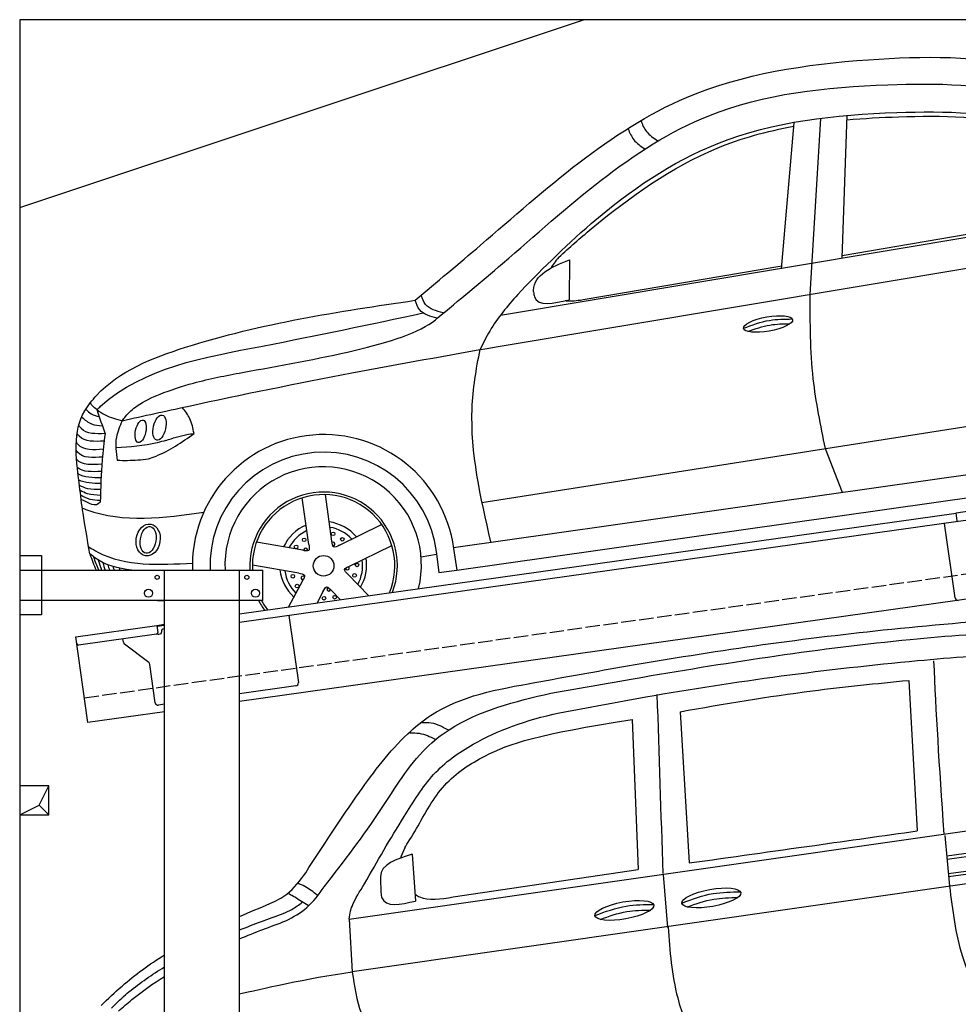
# Model space of a CAD drawing. Extents: x 199 to 6000, y -375 to 5550.
# Tile 3 of 4: x 199 to 3446, y 2144 to 5550. Entities that reach past the tile are written whole.
import ezdxf

# ---------------------------------------------------------------- set-up
doc = ezdxf.new("R2010")
doc.units = 0
doc.header["$LTSCALE"] = 10
doc.header["$MEASUREMENT"] = 0
doc.linetypes.add('GEN3', pattern=[6.25, 5, -1.25])
doc.layers.get('0').update_dxf_attribs({"linetype": 'CONTINUOUS'})
for name, color, linetype in [('3', 6, 'GEN3'), ('BREAKTHROUGH', 1, 'CONTINUOUS'), ('CAR', 1, 'CONTINUOUS'), ('SICHTBARE_KANTEN_DIN_', 7, 'CONTINUOUS')]:
    doc.layers.add(name, color=color, linetype=linetype)
doc.layers.add('AM_0', color=7, linetype='CONTINUOUS', lineweight=30)

# ---------------------------------------------------------------- blocks, each defined once
blk = doc.blocks.new('Car Van')
at = {"layer": 'CAR'}
for p, q in [((23007.8, 5396.2), (23037.4, 4875.5)), ((22217, 5288), (22248.2, 4764.6)), ((22051, 5261.1), (22071.8, 4741.7)), ((21072.7, 4570.5), (23398.2, 4902.5)), ((23133.2, 4859.5), (23148.9, 4684.5)), ((23139.6, 4788.8), (23398.2, 4825.3)), ((23140.9, 4777.5), (23398.2, 4813.7)), ((21289.9, 4795.1), (21301.9, 4632.6)), ((21432.3, 4647), (22071.8, 4741.7)), ((23145.9, 4727.9), (23398.2, 4763.5)), ((23398.2, 4752.1), (23146.1, 4716.6)), ((23398.2, 4720.3), (21083.3, 4387.6)), ((21180.9, 4711.1), (21182, 4662.3)), ((22158.3, 4725.3), (22174, 4541.7)), ((21072.7, 4570.5), (21083.3, 4387.6))]:
    blk.add_line(p, q, dxfattribs=at)
for centre in [(22325.5, 4643.7), (22024.6, 4600.6)]:
    blk.add_ellipse(centre, major_axis=(-101.9, -18.3), ratio=0.28676, dxfattribs=at)
for points, knots in [([(21715.3, 5388.7), (21821.7, 5408.2), (22221.1, 5481.6), (22782.1, 5562.6), (23238.6, 5600.5), (23398.2, 5613.5)], [0, 0, 0, 0, 324.58113, 1218.156854, 1698.657892, 1698.657892, 1698.657892, 1698.657892]), ([(21770, 5352.1), (21876, 5370.8), (22288.4, 5443.9), (22830.8, 5527.3), (23269.5, 5559.7), (23398.2, 5567.2)], [0, 0, 0, 0, 323.034736, 1256.571869, 1643.446804, 1643.446804, 1643.446804, 1643.446804]), ([(21800.2, 5284), (21899.6, 5302.9), (22309.5, 5380.6), (22843.2, 5451.2), (23278.2, 5485), (23398.2, 5493.9)], [0, 0, 0, 0, 303.469527, 1251.67749, 1612.62651, 1612.62651, 1612.62651, 1612.62651]), ([(20922.2, 4730.9), (20982.9, 4824.4), (21091.2, 4991.1), (21231.6, 5178.4), (21424.7, 5337.3), (21587.1, 5366), (21715.3, 5388.7)], [0, 0, 0, 0, 334.734651, 596.893259, 698.10809, 1076.889347, 1076.889347, 1076.889347, 1076.889347]), ([(22217, 5288), (22369.3, 5314.3), (22631.7, 5359.5), (22896.7, 5385.3), (23007.8, 5396.2)], [0, 0, 0, 0, 463.343065, 798.418315, 798.418315, 798.418315, 798.418315]), ([(20986.5, 4682.1), (21053.9, 4769.5), (21174.9, 4926.6), (21293.8, 5130.5), (21489, 5285.8), (21646.3, 5322.9), (21770, 5352.1)], [0, 0, 0, 0, 331.751844, 596.12862, 697.343452, 1070.857154, 1070.857154, 1070.857154, 1070.857154]), ([(21072.7, 4570.5), (21075, 4593.4), (21087.9, 4634.1), (21130.7, 4698.5), (21193.2, 4813.2), (21268.6, 4933.7), (21358.3, 5081), (21531.9, 5204.2), (21681, 5257.8), (21800.2, 5284)], [0, 0, 0, 0, 34.633344, 130.367254, 260.266155, 394.654289, 566.353713, 741.146733, 1042.18326, 1042.18326, 1042.18326, 1042.18326]), ([(21264.8, 4817), (21273.3, 4830.4), (21319, 4905.1), (21394.2, 5046.4), (21574.1, 5161.5), (21722.7, 5209.2), (22051, 5261.1)], [301.852914, 301.852914, 301.852914, 301.852914, 394.654289, 566.353713, 741.146733, 1038.026076, 1038.026076, 1038.026076, 1038.026076]), ([(21324.3, 5250.9), (21335, 5251), (21367.6, 5251.1), (21396.5, 5235.2), (21415.9, 5224.6)], [0, 0, 0, 0, 31.885172, 96.557607, 96.557607, 96.557607, 96.557607]), ([(21283.2, 5214.8), (21293.9, 5214.8), (21324.4, 5214.8), (21352.1, 5201.6), (21370.1, 5193)], [0, 0, 0, 0, 31.885172, 90.606066, 90.606066, 90.606066, 90.606066]), ([(22248.2, 4764.6), (22393.1, 4784.9), (22656.1, 4821.9), (22919.2, 4858.9), (23037.4, 4875.5)], [0, 0, 0, 0, 438.805988, 796.934649, 796.934649, 796.934649, 796.934649]), ([(21289.9, 4795.1), (21235.8, 4777.9), (21179.6, 4759.9), (21180.8, 4712.9), (21180.9, 4711.1)], [0, 0, 0, 0, 134.36016, 139.878732, 139.878732, 139.878732, 139.878732]), ([(20798.5, 4624), (20819.1, 4633.7), (20869.6, 4657.8), (20902.6, 4703.7), (20922.2, 4730.9)], [0, 0, 0, 0, 67.360769, 165.813557, 165.813557, 165.813557, 165.813557]), ([(20853.6, 4564.3), (20879, 4578.1), (20932.3, 4607.1), (20967.9, 4656.3), (20986.5, 4682.1)], [0, 0, 0, 0, 85.699898, 179.595193, 179.595193, 179.595193, 179.595193]), ([(20961.8, 4653.6), (20948.1, 4664.3), (20927.4, 4680.6), (20903.2, 4690.9), (20895, 4694.4)], [0, 0, 0, 0, 51.881649, 78.540589, 78.540589, 78.540589, 78.540589]), ([(23148.9, 4684.5), (23159.1, 4602), (23176.5, 4461.6), (23234.7, 4333.1), (23258.8, 4280)], [0, 0, 0, 0, 247.415276, 421.193245, 421.193245, 421.193245, 421.193245]), ([(20931, 4617.1), (20915.7, 4626.8), (20893.8, 4641), (20871.1, 4653.9), (20864.2, 4657.9)], [0, 0, 0, 0, 54.316515, 78.283223, 78.283223, 78.283223, 78.283223]), ([(21182, 4662.3), (21182.9, 4655.8), (21189.3, 4608.7), (21249.8, 4621.5), (21301.9, 4632.6)], [0, 0, 0, 0, 18.890469, 135.583873, 135.583873, 135.583873, 135.583873]), ([(21300.3, 4656.3), (21307.8, 4651.9), (21341, 4631.7), (21389.5, 4639.8), (21432.3, 4647)], [173.497725, 173.497725, 173.497725, 173.497725, 190.087535, 312.625806, 312.625806, 312.625806, 312.625806]), ([(22223.8, 4626.1), (22259.4, 4639.4), (22324.6, 4663.6), (22394, 4664.3), (22425.3, 4664.5)], [0, 0, 0, 0, 113.219895, 206.627039, 206.627039, 206.627039, 206.627039]), ([(22241.5, 4612.7), (22271.8, 4623.9), (22328.6, 4643.2), (22388.6, 4644.7), (22416.6, 4645)], [14.4466, 14.4466, 14.4466, 14.4466, 94.349912, 163.782287, 163.782287, 163.782287, 163.782287]), ([(20844.6, 4590.2), (20854.7, 4594.4), (20878.5, 4604.2), (20898.8, 4620.2), (20910.5, 4629.4)], [0, 0, 0, 0, 32.630299, 77.0114, 77.0114, 77.0114, 77.0114]), ([(21922.8, 4582.9), (21958.5, 4596.2), (22023.7, 4620.5), (22093.1, 4621.1), (22124.4, 4621.4)], [0, 0, 0, 0, 113.219895, 206.627039, 206.627039, 206.627039, 206.627039]), ([(21940.6, 4569.6), (21970.9, 4580.7), (22027.7, 4600.1), (22087.7, 4601.6), (22115.7, 4601.9)], [14.4466, 14.4466, 14.4466, 14.4466, 94.349912, 163.782287, 163.782287, 163.782287, 163.782287]), ([(22175.8, 4543.7), (22181.7, 4460.4), (22191.7, 4320.6), (22244.6, 4191.3), (22266, 4139)], [0, 0, 0, 0, 248.290611, 416.877177, 416.877177, 416.877177, 416.877177]), ([(20214.3, 4271.5), (20238.1, 4294.4), (20306.3, 4359.7), (20382.1, 4414.3), (20433.5, 4446.4)], [0, 0, 0, 0, 99.01122, 282.525902, 282.525902, 282.525902, 282.525902]), ([(20250.5, 4262.2), (20279.7, 4292.4), (20333.2, 4338.8), (20390.9, 4379), (20433.5, 4405.1)], [0, 0, 0, 0, 61.191082, 212.400599, 212.400599, 212.400599, 212.400599]), ([(20274.4, 4252.4), (20289.9, 4265.8), (20340.4, 4309.6), (20394.6, 4347.8), (20433.5, 4372.2)], [0, 0, 0, 0, 61.191082, 200.287904, 200.287904, 200.287904, 200.287904]), ([(21083.3, 4387.4), (21090.4, 4338.4), (21104.7, 4240), (21159.6, 4157.1), (21187.1, 4115.5)], [0, 0, 0, 0, 146.673025, 294.306169, 294.306169, 294.306169, 294.306169])]:
    blk.add_open_spline(points, degree=3, knots=knots, dxfattribs=at)
for points in [[(23094.1, 5464.2), (23101.7, 5285.9), (23112.1, 5112.4), (23129.6, 4864.3)], [(22137.1, 5347), (22143.9, 5140.9), (22150.6, 4934.9), (22157.4, 4728.8)], [(21264.8, 4817), (21258.4, 4802.4), (21252.1, 4787.8), (21250.6, 4781.7)], [(20693.5, 4579.8), (20728.4, 4595), (20763.5, 4609.6), (20798.5, 4624)], [(20693.5, 4532.9), (20743.6, 4553.2), (20794.2, 4572.1), (20844.6, 4590.2)], [(20693.5, 4502.6), (20746.6, 4524.6), (20800.3, 4544.8), (20853.6, 4564.3)], [(20693.5, 4311.9), (20760.8, 4327.3), (20928.1, 4367), (21083.3, 4387.6)]]:
    blk.add_open_spline(points, degree=3, dxfattribs=at)
blk = doc.blocks.new('OG_car_')
at = {"layer": 'CAR'}
for p, q in [((10310.6, 11835), (10293.2, 11340.9)), ((10127.1, 11809.2), (10083.7, 11303.8)), ((9112.6, 11143.3), (11375, 11522.2)), ((10293.8, 11350.4), (10940.4, 11459.8)), ((9097, 11034.4), (11460, 11429.4)), ((9350.5, 11335.7), (9349.8, 11197.3)), ((9397.8, 11197.6), (10085.9, 11313.9)), ((9047.7, 10496.3), (10778.3, 10768.1)), ((10235.1, 10682.1), (10294.6, 10531.3)), ((8949.9, 10340.5), (10768.9, 10598.1)), ((8449.3, 10350.8), (8426.7, 10511.9)), ((8529.2, 10362.1), (8506.6, 10523.2)), ((8961.5, 10261.9), (10780.6, 10519.5)), ((8555, 10348.3), (8701.2, 10419.6)), ((8428.3, 10330.5), (8268.1, 10358.8)), ((8590.4, 10275.8), (8736.6, 10347.1)), ((8890.4, 10326.4), (8898.6, 10253.7)), ((8950.4, 10337), (8961.5, 10261.9)), ((8837.9, 10308.2), (8891.3, 10316.9)), ((8414.3, 10251.1), (8254.1, 10279.3)), ((8898.6, 10253.7), (8961.5, 10261.9)), ((8427.1, 10224.8), (8379.2, 10134.8)), ((8585.3, 10247), (8656.1, 10173.7)), ((8498.3, 10186.9), (8478, 10148.7)), ((8527.3, 10191), (8557.4, 10159.8))]:
    blk.add_line(p, q, dxfattribs=at)
for centre, radius in [((8533.4, 10387.5), 6.24), ((8433.3, 10366.7), 6.24), ((8565.2, 10368.5), 6.24), ((8405.4, 10342.3), 6.24), ((8500.5, 10276.8), 35.6), ((8615.9, 10279.7), 6.24), ((8394.2, 10240.7), 6.24), ((8607.7, 10243.6), 6.24), ((8408.8, 10206.7), 6.24), ((8502, 10164.6), 6.24), ((8538.8, 10168), 6.24)]:
    blk.add_circle(centre, radius, dxfattribs=at)
for centre, radius, start, end in [((8500.5, 10276.8), 454, 7.6207, 181.8665), ((8500.5, 10276.8), 393.1, 7.2495, 182.1555), ((8499.1, 10279.7), 339.8, 346.0841, 182.9856), ((8500.5, 10276.8), 255.2, 338.982, 183.322), ((8500.5, 10276.8), 246.4, 337.846, 183.4402), ((8499.1, 10279.7), 150.4, 40.3017, 82.0784), ((8499.1, 10279.7), 150.4, 113.2061, 155.4784), ((8500.5, 10276.8), 134.9, 115.3994, 152.6006), ((8500.5, 10276.8), 134.9, 43.3994, 80.6006), ((8533.6, 10352.8), 6.24, 260.9317, 129.4993), ((8438.5, 10331.8), 6.24, 332.9317, 201.4993), ((8500.5, 10276.8), 134.9, 331.3994, 8.6006), ((8499.1, 10279.7), 150.4, 329.1395, 9.1668), ((8499.1, 10279.7), 150.4, 186.6108, 227.4374), ((8500.5, 10276.8), 134.9, 187.3994, 224.6006), ((8582.9, 10268.8), 6.24, 188.9317, 57.4993), ((8429, 10234.9), 6.24, 44.9317, 273.4993), ((8518.3, 10195.9), 6.24, 116.9317, 345.4993), ((8500.5, 10276.8), 255.2, 207.9985, 217.018), ((8500.5, 10276.8), 246.4, 209.0868, 218.154)]:
    blk.add_arc(centre, radius, start, end, dxfattribs=at)
for centre, major_axis, ratio in [((10037.7, 11113.2), (-85, -15.3), 0.28676), ((7932.9, 10754.7), (9.6, 43.3), 0.479977), ((7867.7, 10742), (8.6, 39), 0.441166), ((7893.6, 10366.2), (8.8, 54.9), 0.744954), ((7893.6, 10366.2), (7.4, 46.2), 0.577331)]:
    blk.add_ellipse(centre, major_axis=major_axis, ratio=ratio, dxfattribs=at)
for points, knots in [([(8816.8, 11195.3), (8892.2, 11258.3), (9191.3, 11507.9), (9654.4, 11935.4), (10356.6, 12039.9), (11005.2, 12042.8), (11380.3, 11830.4), (11589.7, 11711.8)], [0, 0, 0, 0, 295.781329, 1173.008907, 1815.678816, 2375.144117, 3082.407261, 3082.407261, 3082.407261, 3082.407261]), ([(8893.4, 11133.2), (8968.9, 11195.6), (9268.7, 11443.6), (9725.4, 11878.8), (10407.1, 11950.8), (10995.3, 11940.7), (11301.3, 11725.5), (11468, 11608.2)], [0, 0, 0, 0, 295.296594, 1172.524172, 1801.146573, 2298.5446, 2894.096473, 2894.096473, 2894.096473, 2894.096473]), ([(9171.8, 11215.3), (9242.3, 11288.8), (9451.6, 11501), (9882, 11795.9), (10438.1, 11855.7), (10991.9, 11842.1), (11284.7, 11671.6), (11316.9, 11514)], [148.479659, 148.479659, 148.479659, 148.479659, 525.014844, 1042.893127, 1671.515528, 2168.913555, 2670.734847, 2670.734847, 2670.734847, 2670.734847]), ([(10310.1, 11819.3), (10369.5, 11824.7), (10579.9, 11836.1), (10790.9, 11832.3), (10933.6, 11800.1)], [1494.778175, 1494.778175, 1494.778175, 1494.778175, 1671.515528, 2115.219051, 2115.219051, 2115.219051, 2115.219051]), ([(9314.7, 11344.2), (9349.9, 11377.9), (9517.7, 11522.6), (9781, 11711.6), (10033, 11779.9), (10126.5, 11797.4)], [374.681198, 374.681198, 374.681198, 374.681198, 525.014844, 1042.893127, 1317.799015, 1317.799015, 1317.799015, 1317.799015]), ([(9553.7, 11788.2), (9559.4, 11774.8), (9571.5, 11746), (9597.5, 11728.6), (9611.5, 11719.3)], [0, 0, 0, 0, 42.618653, 91.652681, 91.652681, 91.652681, 91.652681]), ([(9597.6, 11816.7), (9603.2, 11803.3), (9615.4, 11774.5), (9641.4, 11757.1), (9655.3, 11747.8)], [0, 0, 0, 0, 42.618653, 91.652681, 91.652681, 91.652681, 91.652681]), ([(9226.6, 11225), (9226.5, 11226.7), (9225.4, 11283.1), (9288.9, 11309.8), (9350.5, 11335.7)], [0, 0, 0, 0, 5.307444, 167.987014, 167.987014, 167.987014, 167.987014]), ([(8913.8, 11151.9), (8890.2, 11158.1), (8854.3, 11167.7), (8842.3, 11201.2), (8838.1, 11212.7)], [0, 0, 0, 0, 66.936266, 102.258786, 102.258786, 102.258786, 102.258786]), ([(9171.8, 11215.3), (9136.8, 11175), (9085.8, 11116.3), (9052.5, 11046.4), (9042.1, 11024.6)], [0, 0, 0, 0, 159.203265, 231.457801, 231.457801, 231.457801, 231.457801]), ([(9226.6, 11225), (9227.4, 11218.7), (9233.7, 11170.7), (9295.8, 11184.9), (9349.8, 11197.3)], [0, 0, 0, 0, 18.104477, 138.359593, 138.359593, 138.359593, 138.359593]), ([(10182.4, 11215.3), (10182.4, 11117.8), (10182.4, 10938.2), (10218.6, 10762.5), (10235.1, 10682.1)], [0, 0, 0, 0, 291.552424, 536.995551, 536.995551, 536.995551, 536.995551]), ([(7693.5, 10840.8), (7700.7, 10849.3), (7782.9, 10947.3), (8173.8, 11099.8), (8552.3, 11156), (8816.8, 11195.3)], [0, 0, 0, 0, 33.394947, 382.878834, 1193.594024, 1193.594024, 1193.594024, 1193.594024]), ([(8893.4, 11133.2), (8869.9, 11139.5), (8833.6, 11149.3), (8821.2, 11183.2), (8816.8, 11195.3)], [0, 0, 0, 0, 66.936266, 103.843187, 103.843187, 103.843187, 103.843187]), ([(9336.3, 11194.2), (9336.3, 11194.2), (9349.5, 11192.4), (9372.2, 11193.4), (9397.8, 11197.6)], [181.050153, 181.050153, 181.050153, 181.050153, 210.956353, 253.056716, 253.056716, 253.056716, 253.056716]), ([(7716.5, 10817), (7720.8, 10821), (7870.5, 10961.3), (8288.6, 11032.8), (8662.7, 11112.6), (8844.9, 11151.5)], [0, 0, 0, 0, 17.602362, 614.939691, 1182.205157, 1182.205157, 1182.205157, 1182.205157]), ([(7803.9, 10778.7), (7808.5, 10784.4), (7821.2, 10803.7), (7866.3, 10840.5), (7937.9, 10874.2), (8068.7, 10916.7), (8393, 10979.9), (8791.4, 11042.6), (8893.4, 11133.2), (8893.4, 11133.2)], [0, 0, 0, 0, 17.625652, 70.956677, 163.509395, 279.100269, 443.146671, 1139.440117, 1160.804116, 1160.804116, 1160.804116, 1160.804116]), ([(9952.9, 11098.5), (9982.7, 11109.6), (10037, 11129.8), (10094.8, 11130.4), (10120.9, 11130.6)], [0, 0, 0, 0, 94.349912, 172.189199, 172.189199, 172.189199, 172.189199]), ([(9967.7, 11087.4), (9993, 11096.7), (10040.3, 11112.8), (10090.3, 11114.1), (10113.6, 11114.3)], [14.4466, 14.4466, 14.4466, 14.4466, 94.349912, 163.782287, 163.782287, 163.782287, 163.782287]), ([(7803.9, 10778.7), (7879.1, 10795.4), (8143.1, 10854), (8573.8, 10941.6), (8930.6, 11004.9), (9097, 11034.4)], [0, 0, 0, 0, 231.046121, 811.189182, 1318.278346, 1318.278346, 1318.278346, 1318.278346]), ([(9079, 10359.9), (9043.6, 10513.8), (8992.4, 10736), (9027.9, 10956.8), (9042.1, 11024.6)], [0, 0, 0, 0, 465.580602, 672.265992, 672.265992, 672.265992, 672.265992]), ([(7655, 10564.5), (7643.7, 10653.5), (7630.7, 10754.7), (7686.8, 10831.5), (7693.5, 10840.8)], [0, 0, 0, 0, 249.012005, 283.019972, 283.019972, 283.019972, 283.019972]), ([(7716.5, 10817), (7711, 10820.9), (7701.8, 10827.4), (7695.9, 10837), (7693.5, 10840.8)], [0, 0, 0, 0, 19.974427, 33.399067, 33.399067, 33.399067, 33.399067]), ([(7678, 10818.2), (7684, 10812.6), (7697.2, 10800.2), (7714.7, 10795.4), (7724.2, 10792.8)], [0, 0, 0, 0, 24.476974, 53.413409, 53.413409, 53.413409, 53.413409]), ([(7716.5, 10817), (7725.9, 10810.4), (7752.3, 10791.9), (7783.7, 10783.9), (7803.9, 10778.7)], [0, 0, 0, 0, 34.183438, 96.076194, 96.076194, 96.076194, 96.076194]), ([(8052.3, 10734.7), (8048.9, 10752.3), (8042.4, 10785.5), (8021.4, 10812), (8011.5, 10824.5)], [0, 0, 0, 0, 52.826431, 99.917656, 99.917656, 99.917656, 99.917656]), ([(7664.4, 10791.2), (7674.9, 10781.9), (7695.3, 10763.8), (7722.5, 10761.9), (7735.8, 10761)], [0, 0, 0, 0, 40.562975, 79.429092, 79.429092, 79.429092, 79.429092]), ([(7803.9, 10778.7), (7795.6, 10759.8), (7776.4, 10716.3), (7783, 10668.8), (7786.7, 10641.9)], [0, 0, 0, 0, 60.849032, 140.246862, 140.246862, 140.246862, 140.246862]), ([(7741.7, 10708.4), (7708.5, 10706.5), (7671.2, 10704.4), (7650.5, 10730.5), (7648.2, 10733.4)], [0, 0, 0, 0, 88.103757, 98.808651, 98.808651, 98.808651, 98.808651]), ([(7744, 10734.2), (7712.6, 10733), (7676.4, 10731.7), (7657.1, 10757.8), (7654.6, 10761.1)], [0, 0, 0, 0, 83.483515, 95.876356, 95.876356, 95.876356, 95.876356]), ([(7744.6, 10732.9), (7741, 10703.1), (7731.8, 10624.8), (7729.3, 10546), (7727.8, 10497.2)], [0, 0, 0, 0, 89.861992, 236.337016, 236.337016, 236.337016, 236.337016]), ([(7894.8, 10646.8), (7903.6, 10649.9), (7960.3, 10669.9), (8010.1, 10704.5), (8052.2, 10733.8)], [0, 0, 0, 0, 27.989019, 180.25239, 180.25239, 180.25239, 180.25239]), ([(7954.9, 10710.7), (7978.8, 10718.6), (8010.8, 10729), (8044, 10733.6), (8052.3, 10734.7)], [0, 0, 0, 0, 75.263019, 100.438427, 100.438427, 100.438427, 100.438427]), ([(7738.7, 10679.8), (7704.5, 10677.4), (7666.5, 10674.6), (7647.1, 10702), (7645.1, 10704.8)], [0, 0, 0, 0, 89.069, 99.19713, 99.19713, 99.19713, 99.19713]), ([(7954.9, 10710.7), (7945, 10707.8), (7889.1, 10691.1), (7830.5, 10688), (7782.3, 10685.4)], [0, 0, 0, 0, 30.991381, 174.827887, 174.827887, 174.827887, 174.827887]), ([(7736.8, 10653.1), (7702.4, 10650.3), (7664.8, 10647.4), (7646, 10674.3), (7644.4, 10676.6)], [0, 0, 0, 0, 89.069, 97.366339, 97.366339, 97.366339, 97.366339]), ([(7734, 10628.2), (7699.8, 10625.7), (7665.4, 10623.2), (7646.3, 10645.4), (7646.1, 10645.6)], [0, 0, 0, 0, 89.069, 89.76303, 89.76303, 89.76303, 89.76303]), ([(7786.7, 10641.9), (7810.4, 10641.5), (7846.5, 10640.9), (7882.4, 10645.3), (7894.8, 10646.8)], [0, 0, 0, 0, 70.957604, 108.305959, 108.305959, 108.305959, 108.305959]), ([(7692.4, 10317.8), (7683.3, 10368.6), (7668.6, 10450.5), (7658.7, 10533.1), (7655, 10564.5)], [0, 0, 0, 0, 154.959095, 249.543824, 249.543824, 249.543824, 249.543824]), ([(7729.3, 10540.3), (7714.2, 10540.1), (7688.6, 10539.6), (7665.5, 10550.5), (7656.1, 10555)], [0, 0, 0, 0, 44.489778, 75.567939, 75.567939, 75.567939, 75.567939]), ([(7728.6, 10520), (7713.4, 10520.9), (7688.7, 10522.4), (7666.6, 10533.3), (7658.1, 10537.6)], [0, 0, 0, 0, 44.855245, 73.298637, 73.298637, 73.298637, 73.298637]), ([(7727.6, 10503.1), (7715.7, 10503.3), (7691.7, 10503.6), (7670.8, 10515.2), (7660.3, 10521.1)], [0, 0, 0, 0, 35.140927, 70.590074, 70.590074, 70.590074, 70.590074]), ([(7727.8, 10497.2), (7727.4, 10496.7), (7714.5, 10478.1), (7688, 10492.6), (7662.2, 10506.6)], [0, 0, 0, 0, 1.977123, 67.315628, 67.315628, 67.315628, 67.315628]), ([(7666.2, 10476.5), (7671.4, 10474.5), (7803, 10423.9), (7948.1, 10443.2), (8087.4, 10461.8)], [0, 0, 0, 0, 16.980112, 422.384782, 422.384782, 422.384782, 422.384782]), ([(8555, 10348.3), (8547.2, 10344.1), (8531.6, 10335.7), (8530, 10353.3), (8529.2, 10362.1)], [0, 0, 0, 0, 20.917619, 41.566155, 41.566155, 41.566155, 41.566155]), ([(7688.6, 10341.9), (7699, 10335.7), (7804.2, 10272.8), (7932.4, 10280), (8047.8, 10286.4)], [0, 0, 0, 0, 36.202934, 366.179377, 366.179377, 366.179377, 366.179377]), ([(8449.3, 10350.8), (8450.9, 10342), (8454.1, 10324.6), (8436.8, 10328.6), (8428.3, 10330.5)], [0, 0, 0, 0, 20.917619, 41.566155, 41.566155, 41.566155, 41.566155]), ([(7836.2, 10262), (7789.9, 10266.9), (7739.4, 10279.9), (7698.2, 10313.1), (7692.5, 10317.7)], [96.176151, 96.176151, 96.176151, 96.176151, 232.262799, 254.14234, 254.14234, 254.14234, 254.14234]), ([(7704.5, 10308), (7709.8, 10292.8), (7715.3, 10277.3), (7722.2, 10262.4), (7722.3, 10262)], [0, 0, 0, 0, 48.008858, 49.292159, 49.292159, 49.292159, 49.292159]), ([(8585.3, 10247), (8578.9, 10253.2), (8566.1, 10265.4), (8582.3, 10272.4), (8590.4, 10275.8)], [0, 0, 0, 0, 20.917619, 41.566155, 41.566155, 41.566155, 41.566155]), ([(8414.3, 10251.1), (8423.1, 10249.9), (8440.7, 10247.5), (8431.6, 10232.3), (8427.1, 10224.8)], [0, 0, 0, 0, 20.917619, 41.566155, 41.566155, 41.566155, 41.566155]), ([(8498.3, 10186.9), (8502.2, 10194.9), (8509.9, 10210.9), (8521.5, 10197.6), (8527.3, 10191)], [0, 0, 0, 0, 20.917619, 41.566155, 41.566155, 41.566155, 41.566155])]:
    blk.add_open_spline(points, degree=3, knots=knots, dxfattribs=at)
for points in [[(10219.1, 11823.9), (10206.9, 11621.1), (10194.6, 11418.2), (10182.4, 11215.3)], [(9314.7, 11344.2), (9299.5, 11329.3), (9293.7, 11318), (9286, 11306.1)], [(7716.5, 10817), (7725.9, 10788.9), (7735.2, 10760.9), (7744.6, 10732.9)], [(7731.2, 10603.3), (7700.3, 10601.7), (7669.4, 10600.1), (7648.7, 10616.7)], [(7730.8, 10581.2), (7702, 10581.4), (7673.3, 10581.5), (7651.2, 10595.2)], [(7730.1, 10561.7), (7702.8, 10561.8), (7675.5, 10561.9), (7653.8, 10573.6)], [(7692.4, 10317.8), (7698.9, 10298.9), (7705.4, 10280), (7713.5, 10262)], [(7721.3, 10296), (7724.7, 10284.5), (7728.2, 10273), (7732.8, 10262)], [(7736.8, 10288.1), (7739.3, 10278.1), (7741.8, 10269.8), (7744.8, 10262)], [(7754, 10280.7), (7756.1, 10273.2), (7757.9, 10267.3), (7759.7, 10262)], [(7772.1, 10274.6), (7773.4, 10269.8), (7774.5, 10265.7), (7775.7, 10262)], [(7793.1, 10269.3), (7793.8, 10266.7), (7794.5, 10264.3), (7795.3, 10262)], [(7816.2, 10264.6), (7816.4, 10263.7), (7816.7, 10262.9), (7817, 10262)], [(7949.9, 10155.4), (7934.1, 10155.6), (7918.4, 10156.1), (7902.8, 10157)]]:
    blk.add_open_spline(points, degree=3, dxfattribs=at)

msp = doc.modelspace()

# ---------------------------------------------------------------- linework, layer by layer
for p, q in [((199.5, 4900), (2149.5, 5550)), ((3438.7, 3844.5), (3978.4, 3920.4)), ((3979.7, 3889.3), (3446, 3814.3)), ((960, 3495.2), (3438.8, 3843.6)), ((3442.6, 3816.8), (3438.7, 3844.5)), ((3446, 3814.3), (960, 3464.9)), ((3434.6, 3550.1), (3398.4, 3807.6)), ((200, 3696.2), (275, 3696.2)), ((200, 3696.2), (275, 3696.2)), ((275, 3696.2), (275, 3491.2)), ((275, 3696.2), (275, 3491.2)), ((200, 3646.2), (1040, 3646.2)), ((700, 1876.2), (700, 3646.2)), ((960, -193.8), (960, 3646.2)), ((1040, 3541.2), (1040, 3646.2)), ((3664.7, 3572.4), (960, 3192.2)), ((1040, 3541.2), (200, 3541.2)), ((275, 3491.2), (200, 3491.2)), ((275, 3491.2), (200, 3491.2)), ((1130.7, 3488.9), (1163.3, 3257.2)), ((393.8, 3415.6), (673.5, 3454.9)), ((673.5, 3454.9), (700, 3458.6)), ((673.5, 3454.9), (677, 3430.2)), ((700, 3454.6), (674.1, 3451)), ((697.9, 3443.2), (700, 3443.5)), ((435.5, 3118.5), (393.8, 3415.6)), ((672.7, 3424.5), (402.9, 3386.6)), ((558, 3396.4), (556.4, 3408.2)), ((680.3, 3424.6), (685.2, 3425.3)), ((689.5, 3430.9), (689.4, 3431.9)), ((645.6, 3326.7), (561.9, 3389.8)), ((668.2, 3187.6), (649.5, 3320.1)), ((1154.8, 3245.9), (960, 3218.5)), ((700, 3181.9), (679.5, 3179.1)), ((700, 3155.7), (435.5, 3118.5))]:
    msp.add_line(p, q)
for centre, radius in [((675, 3621.2), 7), ((985, 3621.2), 7), ((645, 3566.2), 14), ((1015, 3566.2), 14)]:
    msp.add_circle(centre, radius)
for centre, radius, start, end in [((3444.5, 3551.5), 10, 188, 278), ((699.3, 3433.3), 10, 98, 188), ((672, 3429.5), 5, 278, 8), ((679.6, 3429.5), 5, 221.2367, 278), ((684.6, 3430.2), 5, 278, 8), ((402.2, 3391.5), 5, 188, 278), ((567.9, 3397.8), 10, 188, 233), ((639.6, 3318.7), 10, 8, 53), ((1153.4, 3255.8), 10, 278, 8), ((678.1, 3189), 10, 188, 278)]:
    msp.add_arc(centre, radius, start, end)
at = {"layer": '3'}
msp.add_line((423.4, 3204.7), (5430.8, 3908.4), dxfattribs=at)
at = {"layer": 'BREAKTHROUGH'}
for p, q in [((267.1, 2833), (299.7, 2900)), ((267.1, 2833), (299.7, 2900)), ((199.7, 2800), (267.1, 2833)), ((199.7, 2800), (267.1, 2833)), ((266.9, 2832.9), (299.7, 2800)), ((266.9, 2832.9), (299.7, 2800))]:
    msp.add_line(p, q, dxfattribs=at)
msp.add_lwpolyline([(299.7, 2900), (199.7, 2900), (199.7, 2800), (299.7, 2800)], close=True, dxfattribs=at)
msp.add_lwpolyline([(299.7, 2900), (199.7, 2900), (199.7, 2800), (299.7, 2800)], close=True, dxfattribs=at)
at = {"layer": 'SICHTBARE_KANTEN_DIN_'}
for p, q in [((5499.5, 5550), (199.5, 5550)), ((199.5, 5550), (200, -200))]:
    msp.add_line(p, q, dxfattribs=at)
msp.add_arc((3445.6, 3817.2), 3, 188, 278, dxfattribs=at)

# ---------------------------------------------------------------- block references
at = {"layer": 'AM_0'}
for name, p in [('OG_car_', (-7249.9, -6615.8)), ('Car Van', (-19733.5, -2131.5))]:
    msp.add_blockref(name, p, dxfattribs=at)

doc.saveas('drawing.dxf')
